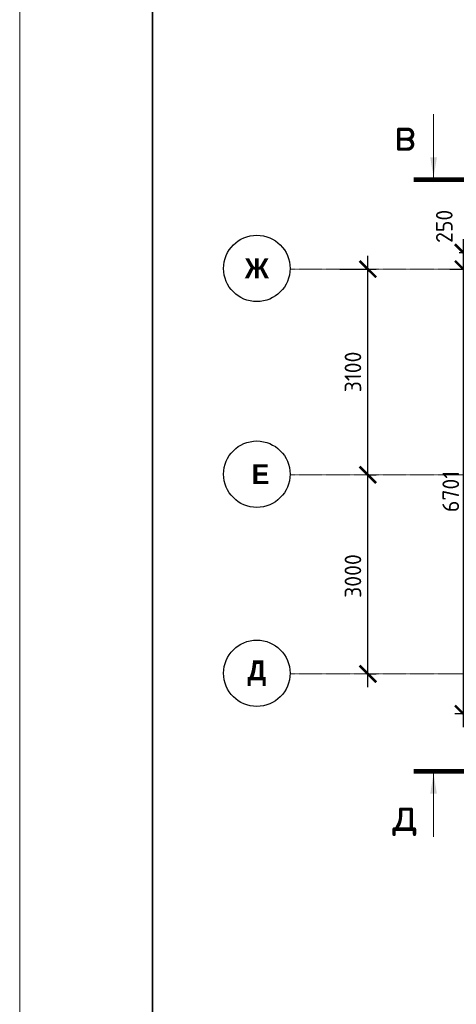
# Model space of a CAD drawing. Header units: millimetres. Extents: x 247266 to 730847, y -636031 to 10052.
# Tile 63 of 256: x 450639 to 457214, y -383486 to -368650. Entities that reach past the tile are written whole.
import ezdxf

# ---------------------------------------------------------------- set-up
doc = ezdxf.new("R2010")
doc.units = ezdxf.units.MM
doc.linetypes.add('______5', pattern=[1100, 800, -100, 100, -100])
doc.linetypes.add('осевая', pattern=[50.8, 31.75, -6.35, 6.35, -6.35])
for name, color, linetype, lineweight in [('Оси', 7, '______5', 18), ('ТОНКИЕ', 7, 'Continuous', 9), ('Узлы', 7, 'Continuous', 0)]:
    doc.layers.add(name, color=color, linetype=linetype, lineweight=lineweight)
doc.layers.add('РАЗМЕРЫ', color=7, linetype='Continuous')
doc.layers.add('ТОЛСТЫЕ_ОСНОВНЫЕ', color=7, linetype='Continuous')
doc.styles.add('Century Gothic', font='GOTHIC.TTF')
doc.styles.add('GOST-2.304_Type-B', font='GOST_Common.ttf')
doc.dimstyles.new('СПДС', dxfattribs={"dimscale": 100, "dimtxt": 2.5, "dimasz": 2.5, "dimexe": 1.25, "dimexo": 0, "dimtad": 1, "dimdec": 0, "dimtxsty": 'GOST-2.304_Type-B', "dimblk": 'ARCHTICK', "dimcen": 2.5, "dimdle": 2, "dimadec": 0, "dimazin": 2, "dimtfac": 0.75, "dimtdec": 0, "dimtmove": 1, "dimatfit": 3, "dimfxl": 1, "dimtolj": 1, "dimarcsym": 1})

# ---------------------------------------------------------------- blocks, each defined once
blk = doc.blocks.new('_ArchTick')
at = {"color": 0, "linetype": 'ByBlock', "const_width": 0.15}
blk.add_lwpolyline([(-0.5, -0.5), (0.5, 0.5)], dxfattribs=at)
blk = doc.blocks.new('*D1549')
at = {"layer": 'DEFPOINTS', "color": 0, "ltscale": 100}
for p in [(457255, -372158), (457116, -372408), (457318, -372408)]:
    blk.add_point(p, dxfattribs=at)
at = {"layer": 'РАЗМЕРЫ', "color": 0, "lineweight": -2}
for p, q in [((457318, -371958), (457318, -372608)), ((457255, -372158), (457443, -372158)), ((457116, -372408), (457443, -372408))]:
    blk.add_line(p, q, dxfattribs=at)
at = {"layer": 'РАЗМЕРЫ', "color": 0, "lineweight": -2, "ltscale": 100, "xscale": 250, "yscale": 250, "zscale": 250}
for p, rotation in [((457318, -372158), 90), ((457318, -372408), 270)]:
    blk.add_blockref('_ArchTick', p, dxfattribs=dict(at, rotation=rotation))
at = {"layer": 'РАЗМЕРЫ', "color": 0, "lineweight": 0, "ltscale": 100, "insert": (457033, -371764), "char_height": 250, "attachment_point": 5, "rotation": 90, "style": 'GOST-2.304_Type-B'}
blk.add_mtext('\\A1;250', dxfattribs=at)
blk = doc.blocks.new('*D1550')
at = {"layer": 'DEFPOINTS', "color": 0, "ltscale": 100}
for p in [(457197, -372408), (457318, -379108), (458051, -379108)]:
    blk.add_point(p, dxfattribs=at)
at = {"layer": 'РАЗМЕРЫ', "color": 0, "lineweight": -2}
for p, q in [((457318, -372208), (457318, -379308)), ((457197, -372408), (457443, -372408)), ((458051, -379108), (457193, -379108))]:
    blk.add_line(p, q, dxfattribs=at)
at = {"layer": 'РАЗМЕРЫ', "color": 0, "lineweight": -2, "ltscale": 100, "xscale": 250, "yscale": 250, "zscale": 250}
for p, rotation in [((457318, -372408), 90), ((457318, -379108), 270)]:
    blk.add_blockref('_ArchTick', p, dxfattribs=dict(at, rotation=rotation))
at = {"layer": 'РАЗМЕРЫ', "color": 0, "lineweight": 0, "ltscale": 100, "insert": (457130, -375758), "char_height": 250, "attachment_point": 5, "rotation": 90, "style": 'GOST-2.304_Type-B'}
blk.add_mtext('\\A1;6701', dxfattribs=at)
blk = doc.blocks.new('NSY101')
at = {"color": 0, "linetype": 'ByBlock', "lineweight": -2}
blk.add_circle((0, 0), 50, dxfattribs=at)
blk = doc.blocks.new('СЛОЖНЫЙ_ОБЪЕКТ_27')
at = {"layer": 'Оси', "color": 16, "linetype": 'Continuous', "lineweight": 25, "transparency": 33554687, "xscale": 9.999999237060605, "yscale": 9.999999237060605, "zscale": 9.999999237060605}
blk.add_blockref('NSY101', (-12319, -9697), dxfattribs=at)
at = {"layer": 'Оси', "color": 16, "linetype": 'Continuous', "lineweight": 25, "transparency": 33554687, "insert": (-12319, -9697), "char_height": 300, "width": 470, "attachment_point": 5, "style": 'Century Gothic'}
blk.add_mtext('\\A1;{\\fCentury Gothic|i0|b1;\\H300.000000;\\W1.000000;\\C16;Д}\\P', dxfattribs=at)
blk = doc.blocks.new('СЛОЖНЫЙ_ОБЪЕКТ_28')
at = {"layer": 'Оси', "color": 16, "linetype": 'Continuous', "lineweight": 25, "transparency": 33554687, "xscale": 9.999999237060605, "yscale": 9.999999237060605, "zscale": 9.999999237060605}
blk.add_blockref('NSY101', (-12319, -3597), dxfattribs=at)
at = {"layer": 'Оси', "color": 16, "linetype": 'Continuous', "lineweight": 25, "transparency": 33554687, "insert": (-12319, -3597), "char_height": 300, "width": 540, "attachment_point": 5, "style": 'Century Gothic'}
blk.add_mtext('\\A1;{\\fCentury Gothic|i0|b1;\\H300.000000;\\W1.000000;\\C16;Ж}\\P', dxfattribs=at)
blk = doc.blocks.new('СЛОЖНЫЙ_ОБЪЕКТ_62')
at = {"layer": 'Оси', "color": 16, "linetype": 'Continuous', "lineweight": 25, "transparency": 33554687, "xscale": 9.999999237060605, "yscale": 9.999999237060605, "zscale": 9.999999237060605}
blk.add_blockref('NSY101', (-12319, -6697), dxfattribs=at)
at = {"layer": 'Оси', "color": 16, "linetype": 'Continuous', "lineweight": 25, "transparency": 33554687, "insert": (-12319, -6697), "char_height": 300, "width": 480, "attachment_point": 5, "style": 'Century Gothic'}
blk.add_mtext('\\A1;{\\fCentury Gothic|i0|b1;\\H300.000000;\\W1.000000;\\C16; Е}\\P', dxfattribs=at)
blk = doc.blocks.new('*D1557')
at = {"color": 0, "lineweight": -2}
for p, q in [((455882, -378708), (455882, -375308)), ((455882, -375508), (456007, -375508)), ((455882, -378508), (456007, -378508))]:
    blk.add_line(p, q, dxfattribs=at)
at = {"layer": 'DEFPOINTS', "color": 0, "ltscale": 100}
for p in [(455882, -375508), (455882, -375508), (455882, -378508)]:
    blk.add_point(p, dxfattribs=at)
at = {"color": 0, "lineweight": -2, "ltscale": 100, "xscale": 250, "yscale": 250, "zscale": 250}
for p, rotation in [((455882, -375508), 90), ((455882, -378508), 270)]:
    blk.add_blockref('_ArchTick', p, dxfattribs=dict(at, rotation=rotation))
at = {"color": 0, "lineweight": 0, "ltscale": 100, "insert": (455657, -377033), "char_height": 250, "width": 83333.33, "attachment_point": 5, "rotation": 90, "style": 'GOST-2.304_Type-B'}
blk.add_mtext('\\A1;3000', dxfattribs=at)
blk = doc.blocks.new('*D1558')
at = {"color": 0, "lineweight": -2}
for p, q in [((455882, -375708), (455882, -372208)), ((455459, -372408), (456007, -372408)), ((455882, -375508), (456007, -375508))]:
    blk.add_line(p, q, dxfattribs=at)
at = {"layer": 'DEFPOINTS', "color": 0, "ltscale": 100}
for p in [(455459, -372408), (455882, -372408), (455882, -375508)]:
    blk.add_point(p, dxfattribs=at)
at = {"color": 0, "lineweight": -2, "ltscale": 100, "xscale": 250, "yscale": 250, "zscale": 250}
for p, rotation in [((455882, -372408), 90), ((455882, -375508), 270)]:
    blk.add_blockref('_ArchTick', p, dxfattribs=dict(at, rotation=rotation))
at = {"color": 0, "lineweight": 0, "ltscale": 100, "insert": (455657, -373958), "char_height": 250, "width": 83333.33, "attachment_point": 5, "rotation": 90, "style": 'GOST-2.304_Type-B'}
blk.add_mtext('\\A1;3100', dxfattribs=at)
blk = doc.blocks.new('*U3692')
at = {"layer": 'ТОЛСТЫЕ_ОСНОВНЫЕ', "lineweight": 35}
blk.add_lwpolyline([(20, 5), (415, 5), (415, 292), (20, 292)], close=True, dxfattribs=at)
at = {"layer": 'ТОНКИЕ'}
blk.add_lwpolyline([(0, 0), (420, 0), (420, 297), (0, 297)], close=True, dxfattribs=at)

msp = doc.modelspace()

# ---------------------------------------------------------------- linework, layer by layer
at = {"layer": 'Оси', "linetype": 'осевая', "lineweight": 0, "ltscale": 0.3, "transparency": 33554687}
for p, q in [((454713.62, -372407.93, -1120), (468858.26, -372407.93, -1120)), ((454713.62, -375507.93, -1120), (468858.26, -375507.93, -1120)), ((454713.62, -378507.93, -1120), (468858.26, -378507.93, -1120))]:
    msp.add_line(p, q, dxfattribs=at)
at = {"layer": 'Узлы', "linetype": 'Continuous', "lineweight": 0}
for p, q in [((456871.35, -371025.63, -360), (456871.35, -370075.63, -360)), ((456871.35, -380012.26, -360), (456871.35, -380962.26, -360))]:
    msp.add_line(p, q, dxfattribs=at)
at = {"layer": 'Узлы', "linetype": 'Continuous', "lineweight": 0, "const_width": 70, "elevation": -360}
for points in [[(456571.35, -371060.63), (457571.35, -371060.63)], [(456571.35, -379977.26), (457571.35, -379977.26)]]:
    msp.add_lwpolyline(points, dxfattribs=at)
at = {"layer": 'Узлы', "linetype": 'Continuous', "lineweight": 0}
for points in [[(456871.35, -371025.63, -360), (456821.08, -370725.18, -360), (456921.63, -370725.18, -360)], [(456871.35, -380012.26, -360), (456821.08, -380312.71, -360), (456921.63, -380312.71, -360)]]:
    msp.add_solid(points, dxfattribs=at)

# ---------------------------------------------------------------- block references
at = {"xscale": 100, "yscale": 100, "zscale": 100}
msp.add_blockref('*U3692', (450639.1, -394992.37, 3100), dxfattribs=at)
at = {"layer": 'Оси', "linetype": 'Continuous', "lineweight": 25, "transparency": 33554687}
for name in ['СЛОЖНЫЙ_ОБЪЕКТ_28', 'СЛОЖНЫЙ_ОБЪЕКТ_62', 'СЛОЖНЫЙ_ОБЪЕКТ_27']:
    msp.add_blockref(name, (466528.68, -368801.03, -1120), dxfattribs=at)

# ---------------------------------------------------------------- texts
at = {"layer": 'Узлы', "linetype": 'Continuous', "lineweight": 0, "char_height": 500, "attachment_point": 5, "style": 'GOST-2.304_Type-B'}
for s, insert in [('в', (456441.35, -370375.63, -360)), ('д', (456441.35, -380662.26, -360))]:
    msp.add_mtext_dynamic_manual_height_columns(s, width=723.8798, gutter_width=25, heights=[0], dxfattribs=dict(at, insert=insert))

# ---------------------------------------------------------------- dimensions: what is measured, and where the dimension line sits
at = {"lineweight": 0}
for base, p1, p2, picture, middle in [((455882.43, -372407.93, -1120), (455882.43, -375507.93, -1120), (455458.9, -372407.93, -1120), '*D1558', (455882.43, -373957.93, -1120)), ((455882.43, -375507.93, -1120), (455882.43, -378507.93, -1120), (455882.43, -375507.93, -1120), '*D1557', (455882.43, -377033.08, -1120))]:
    dim = msp.add_linear_dim(base=base, p1=p1, p2=p2, angle=90, dimstyle='СПДС', override={"dimgap": 1}, dxfattribs=at)
    dim.commit()
    dim.dimension.update_dxf_attribs({"geometry": picture, "text_midpoint": middle, "dimtype": 160})
at = {"layer": 'РАЗМЕРЫ', "lineweight": 0}
dim = msp.add_linear_dim(base=(457318.01, -372407.93, -560), p1=(457254.51, -372157.93, -920), p2=(457115.86, -372407.93, -920), angle=90, dimstyle='СПДС', dxfattribs=at)
dim.commit()
dim.dimension.update_dxf_attribs({"geometry": '*D1549', "text_midpoint": (457220.71, -371764.01, -560), "dimtype": 160})
dim = msp.add_linear_dim(base=(457318.01, -379108.46, -360), p1=(457197.38, -372407.93, -560), p2=(458050.79, -379108.46, -560), angle=90, dimstyle='СПДС', dxfattribs=at)
dim.commit()
dim.dimension.update_dxf_attribs({"geometry": '*D1550', "text_midpoint": (457130.13, -375758.2, -360)})

doc.saveas('drawing.dxf')
